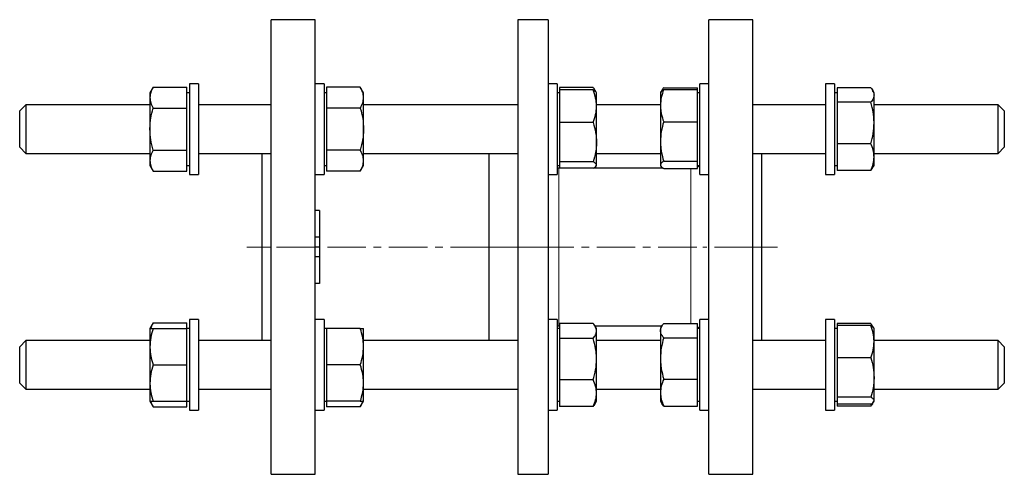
# Model space of a CAD drawing. Header units: millimetres. Extents: x 32 to 568, y 19 to 546.
# Tile 2 of 2: x 243 to 568, y 393 to 543. Entities that reach past the tile are written whole.
import ezdxf

# ---------------------------------------------------------------- set-up
doc = ezdxf.new("R2010")
doc.units = ezdxf.units.MM
doc.linetypes.add('CENTERX2', pattern=[20.32, 12.7, -2.54, 2.54, -2.54])
doc.layers.add('FORMAT', color=7, linetype='Continuous')

msp = doc.modelspace()

# ---------------------------------------------------------------- linework, layer by layer
at = {"color": 7, "linetype": 'Continuous', "lineweight": 25}
for p, q in [((340.78, 543.19), (326.28, 543.19)), ((326.28, 393.19), (326.28, 543.19)), ((340.78, 393.19), (340.78, 543.19)), ((417.68, 543.19), (407.68, 543.19)), ((407.68, 543.19), (407.68, 393.19)), ((417.68, 543.19), (417.68, 393.19)), ((485.28, 543.19), (470.78, 543.19)), ((470.78, 468.19), (470.78, 543.19)), ((485.28, 468.19), (485.28, 543.19)), ((287.35, 520.94), (286.28, 519.08)), ((287.35, 520.94), (298.48, 520.94)), ((298.48, 517.48), (298.48, 520.94)), ((302.28, 522.08), (299.28, 522.08)), ((299.28, 522.08), (299.28, 507.08)), ((302.28, 522.08), (302.28, 507.08)), ((343.78, 522.08), (340.78, 522.08)), ((343.78, 522.08), (343.78, 507.08)), ((344.58, 520.94), (344.58, 517.48)), ((355.71, 520.94), (344.58, 520.94)), ((356.78, 519.08), (355.71, 520.94)), ((420.68, 522.08), (417.68, 522.08)), ((420.68, 522.08), (420.68, 507.08)), ((421.48, 520.77), (421.48, 520.01)), ((432.61, 520.77), (421.48, 520.77)), ((421.48, 520.01), (421.48, 514.62)), ((432.61, 520.01), (421.48, 520.01)), ((455.85, 520.72), (466.98, 520.72)), ((455.85, 520.12), (466.98, 520.12)), ((466.98, 520.12), (466.98, 520.72)), ((466.98, 514.83), (466.98, 520.12)), ((470.78, 522.08), (467.78, 522.08)), ((467.78, 492.08), (467.78, 522.08)), ((512.28, 522.08), (509.28, 522.08)), ((509.28, 522.08), (509.28, 507.08)), ((512.28, 522.08), (512.28, 507.08)), ((513.08, 520.74), (513.08, 518.34)), ((524.21, 520.74), (513.08, 520.74)), ((286.28, 519.08), (286.28, 517.48)), ((286.28, 517.48), (286.28, 507.08)), ((299.28, 519.08), (298.48, 519.08)), ((298.48, 514.01), (298.48, 517.48)), ((344.58, 519.08), (343.78, 519.08)), ((344.58, 517.48), (344.58, 514.01)), ((356.78, 517.48), (356.78, 519.08)), ((356.78, 507.08), (356.78, 517.48)), ((421.48, 519.08), (420.68, 519.08)), ((433.6, 519.23), (433.18, 519.95)), ((433.68, 519.08), (433.6, 519.23)), ((433.68, 514.62), (433.68, 519.08)), ((454.9, 519.28), (454.78, 519.08)), ((454.78, 519.08), (454.78, 514.83)), ((455.22, 519.84), (454.9, 519.28)), ((467.78, 519.08), (466.98, 519.08)), ((513.08, 519.08), (512.28, 519.08)), ((513.08, 518.34), (513.08, 515.94)), ((525.28, 519.08), (524.82, 519.88)), ((525.28, 518.34), (525.28, 519.08)), ((525.28, 509.11), (525.28, 518.34)), ((245.28, 515.08), (243.28, 513.08)), ((286.28, 515.08), (245.28, 515.08)), ((245.28, 515.08), (245.28, 506.11)), ((287.35, 514.01), (298.48, 514.01)), ((298.48, 507.08), (298.48, 514.01)), ((326.28, 515.08), (302.28, 515.08)), ((355.71, 514.01), (344.58, 514.01)), ((344.58, 514.01), (344.58, 507.08)), ((407.68, 515.08), (356.78, 515.08)), ((421.48, 514.62), (421.48, 509.22)), ((454.78, 515.08), (433.68, 515.08)), ((433.68, 502.76), (433.68, 514.62)), ((454.78, 514.83), (454.78, 503.02)), ((466.98, 509.54), (466.98, 514.83)), ((509.28, 515.08), (485.28, 515.08)), ((513.08, 515.94), (513.08, 509.11)), ((524.21, 515.94), (513.08, 515.94)), ((566.28, 515.08), (525.28, 515.08)), ((568.28, 513.08), (566.28, 515.08)), ((566.28, 506.11), (566.28, 515.08)), ((243.28, 506.35), (243.28, 513.08)), ((568.28, 513.08), (568.28, 506.35)), ((286.28, 507.08), (286.28, 496.69)), ((298.48, 500.15), (298.48, 507.08)), ((299.28, 507.08), (299.28, 492.08)), ((302.28, 507.08), (302.28, 492.08)), ((343.78, 507.08), (343.78, 492.08)), ((344.58, 507.08), (344.58, 500.15)), ((356.78, 496.69), (356.78, 507.08)), ((420.68, 507.08), (420.68, 492.08)), ((421.48, 509.22), (421.48, 502.76)), ((432.61, 509.22), (421.48, 509.22)), ((455.85, 509.54), (466.98, 509.54)), ((466.98, 503.02), (466.98, 509.54)), ((509.28, 507.08), (509.28, 492.08)), ((512.28, 507.08), (512.28, 492.08)), ((513.08, 509.11), (513.08, 502.28)), ((525.28, 497.85), (525.28, 509.11)), ((243.28, 501.08), (243.28, 506.35)), ((245.28, 506.11), (245.28, 499.08)), ((566.28, 499.08), (566.28, 506.11)), ((568.28, 506.35), (568.28, 501.08)), ((243.28, 501.08), (245.28, 499.08)), ((421.48, 502.76), (421.48, 496.3)), ((433.68, 495.23), (433.68, 502.76)), ((454.78, 503.02), (454.78, 495.27)), ((466.98, 496.5), (466.98, 503.02)), ((524.21, 502.28), (513.08, 502.28)), ((513.08, 502.28), (513.08, 497.85)), ((566.28, 499.08), (568.28, 501.08)), ((245.28, 499.08), (286.28, 499.08)), ((287.35, 500.15), (298.48, 500.15)), ((298.48, 496.69), (298.48, 500.15)), ((302.28, 499.08), (326.28, 499.08)), ((323.28, 437.3), (323.28, 499.08)), ((355.71, 500.15), (344.58, 500.15)), ((344.58, 500.15), (344.58, 496.69)), ((356.78, 499.08), (407.68, 499.08)), ((398.18, 499.08), (398.18, 437.3)), ((433.68, 499.08), (454.78, 499.08)), ((485.28, 499.08), (509.28, 499.08)), ((488.28, 468.19), (488.28, 499.08)), ((513.08, 497.85), (513.08, 493.43)), ((525.28, 499.08), (566.28, 499.08)), ((525.28, 495.08), (525.28, 497.85)), ((286.28, 496.69), (286.28, 495.08)), ((286.28, 495.08), (287.35, 493.23)), ((298.48, 493.23), (298.48, 496.69)), ((298.48, 495.08), (299.28, 495.08)), ((343.78, 495.08), (344.58, 495.08)), ((344.58, 496.69), (344.58, 493.23)), ((355.71, 493.23), (356.78, 495.08)), ((356.78, 495.08), (356.78, 496.69)), ((420.68, 495.08), (421.48, 495.08)), ((421.28, 494.19), (420.68, 494.19)), ((421.48, 494.19), (421.28, 494.19)), ((432.61, 496.3), (421.48, 496.3)), ((421.48, 496.3), (421.48, 495.23)), ((421.48, 495.23), (421.48, 494.16)), ((432.61, 494.16), (421.48, 494.16)), ((455.63, 494.19), (432.67, 494.19)), ((432.95, 494.19), (433.03, 494.41)), ((433.18, 494.22), (433.16, 494.19)), ((433.18, 494.22), (433.58, 494.9)), ((433.6, 494.93), (433.68, 495.08)), ((433.68, 495.08), (433.68, 495.23)), ((454.78, 495.27), (454.78, 495.08)), ((454.78, 495.08), (454.9, 494.89)), ((454.92, 494.84), (455.22, 494.33)), ((455.52, 494.27), (455.54, 494.19)), ((455.85, 496.5), (466.98, 496.5)), ((455.85, 494.04), (466.98, 494.04)), ((466.98, 495.27), (466.98, 496.5)), ((466.98, 494.04), (466.98, 495.27)), ((466.98, 495.08), (467.78, 495.08)), ((512.28, 495.08), (513.08, 495.08)), ((524.82, 494.29), (525.28, 495.08)), ((287.35, 493.23), (298.48, 493.23)), ((299.28, 492.08), (302.28, 492.08)), ((340.78, 492.08), (343.78, 492.08)), ((355.71, 493.23), (344.58, 493.23)), ((417.68, 492.08), (420.68, 492.08)), ((467.78, 492.08), (470.78, 492.08)), ((509.28, 492.08), (512.28, 492.08)), ((524.21, 493.43), (513.08, 493.43)), ((342.28, 480.19), (340.78, 480.19)), ((342.28, 480.19), (342.28, 471.45)), ((342.28, 471.45), (340.78, 471.45)), ((342.28, 471.45), (342.28, 468.19)), ((342.28, 468.19), (340.78, 468.19)), ((342.28, 468.19), (342.28, 464.93)), ((470.78, 393.19), (470.78, 468.19)), ((485.28, 393.19), (485.28, 468.19)), ((488.28, 437.3), (488.28, 468.19)), ((342.28, 464.93), (340.78, 464.93)), ((342.28, 464.93), (342.28, 456.19)), ((342.28, 456.19), (340.78, 456.19)), ((287.35, 443.16), (286.28, 441.3)), ((287.35, 443.16), (298.48, 443.16)), ((298.48, 441.3), (298.48, 443.16)), ((302.28, 444.3), (299.28, 444.3)), ((299.28, 444.3), (299.28, 414.3)), ((302.28, 444.3), (302.28, 414.3)), ((343.78, 444.3), (340.78, 444.3)), ((343.78, 444.3), (343.78, 414.3)), ((420.68, 444.3), (417.68, 444.3)), ((420.68, 444.3), (420.68, 414.3)), ((420.68, 442.19), (421.28, 442.19)), ((421.28, 442.19), (421.48, 442.19)), ((421.48, 442.99), (421.48, 440.5)), ((432.61, 442.99), (421.48, 442.99)), ((433.16, 442.19), (455.3, 442.19)), ((433.68, 441.3), (433.18, 442.17)), ((455.22, 442.05), (454.78, 441.3)), ((455.85, 442.94), (466.98, 442.94)), ((466.98, 440.59), (466.98, 442.94)), ((470.78, 444.3), (467.78, 444.3)), ((467.78, 414.3), (467.78, 444.3)), ((512.28, 444.3), (509.28, 444.3)), ((509.28, 444.3), (509.28, 414.3)), ((512.28, 444.3), (512.28, 414.3)), ((513.08, 442.96), (513.08, 442.3)), ((524.21, 442.96), (513.08, 442.96)), ((513.08, 442.3), (513.08, 436.97)), ((524.21, 442.3), (513.08, 442.3)), ((525.18, 441.48), (524.82, 442.09)), ((286.28, 441.3), (286.28, 435.3)), ((287.35, 441.3), (298.48, 441.3)), ((299.28, 441.3), (298.48, 441.3)), ((298.48, 435.3), (298.48, 441.3)), ((344.58, 441.3), (343.78, 441.3)), ((344.58, 441.3), (344.58, 435.3)), ((355.71, 441.3), (344.58, 441.3)), ((356.78, 435.3), (356.78, 441.3)), ((421.48, 441.3), (420.68, 441.3)), ((421.48, 440.5), (421.48, 438)), ((433.68, 440.5), (433.68, 441.3)), ((433.68, 431.15), (433.68, 440.5)), ((454.78, 441.3), (454.78, 440.59)), ((454.78, 440.59), (454.78, 431.43)), ((467.78, 441.3), (466.98, 441.3)), ((466.98, 438.25), (466.98, 440.59)), ((513.08, 441.3), (512.28, 441.3)), ((525.28, 441.3), (525.18, 441.48)), ((525.28, 436.97), (525.28, 441.3)), ((245.28, 437.3), (243.28, 435.3)), ((286.28, 437.3), (245.28, 437.3)), ((245.28, 437.3), (245.28, 421.3)), ((326.28, 437.3), (302.28, 437.3)), ((407.68, 437.3), (356.78, 437.3)), ((421.48, 438), (421.48, 431.15)), ((432.61, 438), (421.48, 438)), ((454.78, 437.3), (433.68, 437.3)), ((455.85, 438.25), (466.98, 438.25)), ((466.98, 431.43), (466.98, 438.25)), ((509.28, 437.3), (485.28, 437.3)), ((513.08, 436.97), (513.08, 431.64)), ((566.28, 437.3), (525.28, 437.3)), ((525.28, 425.14), (525.28, 436.97)), ((568.28, 435.3), (566.28, 437.3)), ((566.28, 421.3), (566.28, 437.3)), ((243.28, 423.3), (243.28, 435.3)), ((286.28, 435.3), (286.28, 423.3)), ((298.48, 429.3), (298.48, 435.3)), ((344.58, 435.3), (344.58, 429.3)), ((356.78, 423.3), (356.78, 435.3)), ((568.28, 435.3), (568.28, 423.3)), ((287.35, 429.3), (298.48, 429.3)), ((298.48, 423.3), (298.48, 429.3)), ((344.58, 429.3), (344.58, 423.3)), ((355.71, 429.3), (344.58, 429.3)), ((421.48, 431.15), (421.48, 424.31)), ((433.68, 419.96), (433.68, 431.15)), ((454.78, 431.43), (454.78, 420.14)), ((466.98, 424.61), (466.98, 431.43)), ((513.08, 431.64), (513.08, 425.14)), ((524.21, 431.64), (513.08, 431.64)), ((243.28, 423.3), (245.28, 421.3)), ((286.28, 423.3), (286.28, 417.3)), ((298.48, 417.3), (298.48, 423.3)), ((344.58, 423.3), (344.58, 417.3)), ((356.78, 417.3), (356.78, 423.3)), ((432.61, 424.31), (421.48, 424.31)), ((421.48, 424.31), (421.48, 419.96)), ((455.85, 424.61), (466.98, 424.61)), ((466.98, 420.14), (466.98, 424.61)), ((513.08, 425.14), (513.08, 418.65)), ((525.28, 417.47), (525.28, 425.14)), ((566.28, 421.3), (568.28, 423.3)), ((245.28, 421.3), (286.28, 421.3)), ((302.28, 421.3), (326.28, 421.3)), ((356.78, 421.3), (407.68, 421.3)), ((421.48, 419.96), (421.48, 415.61)), ((433.68, 421.3), (454.78, 421.3)), ((433.68, 417.3), (433.68, 419.96)), ((454.78, 420.14), (454.78, 417.3)), ((466.98, 415.66), (466.98, 420.14)), ((485.28, 421.3), (509.28, 421.3)), ((525.28, 421.3), (566.28, 421.3)), ((286.28, 417.3), (287.35, 415.44)), ((287.35, 417.3), (298.48, 417.3)), ((298.48, 417.3), (299.28, 417.3)), ((298.48, 415.44), (298.48, 417.3)), ((343.78, 417.3), (344.58, 417.3)), ((355.71, 417.3), (344.58, 417.3)), ((344.58, 417.3), (344.58, 415.44)), ((355.71, 415.44), (356.78, 417.3)), ((420.68, 417.3), (421.48, 417.3)), ((433.18, 416.44), (433.68, 417.3)), ((454.78, 417.3), (455.22, 416.55)), ((466.98, 417.3), (467.78, 417.3)), ((512.28, 417.3), (513.08, 417.3)), ((524.21, 418.65), (513.08, 418.65)), ((513.08, 418.65), (513.08, 417.47)), ((513.08, 417.47), (513.08, 416.3)), ((524.21, 416.3), (513.08, 416.3)), ((513.08, 416.3), (513.08, 415.64)), ((524.82, 416.51), (525.16, 417.1)), ((525.18, 417.12), (525.28, 417.3)), ((525.28, 417.3), (525.28, 417.47)), ((287.35, 415.44), (298.48, 415.44)), ((299.28, 414.3), (302.28, 414.3)), ((340.78, 414.3), (343.78, 414.3)), ((355.71, 415.44), (344.58, 415.44)), ((417.68, 414.3), (420.68, 414.3)), ((432.61, 415.61), (421.48, 415.61)), ((455.85, 415.66), (466.98, 415.66)), ((467.78, 414.3), (470.78, 414.3)), ((509.28, 414.3), (512.28, 414.3)), ((524.21, 415.64), (513.08, 415.64)), ((326.28, 393.19), (340.78, 393.19)), ((407.68, 393.19), (417.68, 393.19)), ((470.78, 393.19), (485.28, 393.19))]:
    msp.add_line(p, q, dxfattribs=at)
at = {"color": 8, "linetype": 'Continuous', "lineweight": 18}
for p, q in [((421.28, 442.19), (421.28, 494.19)), ((464.78, 442.94), (464.78, 494.04))]:
    msp.add_line(p, q, dxfattribs=at)
at = {"color": 7, "linetype": 'Continuous', "lineweight": 25}
for centre, start, end in [((464.78, 500.19), 291.5102, 300), ((464.78, 436.19), 60, 68.4898)]:
    msp.add_arc(centre, 6, start, end, dxfattribs=at)
for points, knots in [([(287.35, 520.94), (287.03, 520.37), (286.76, 519.8), (286.38, 518.65), (286.28, 518.07), (286.28, 517.48)], [0, 0, 0, 0, 0.5, 0.5, 1, 1, 1, 1]), ([(356.78, 517.48), (356.78, 517.77), (356.76, 518.06), (356.66, 518.65), (356.59, 518.94), (356.31, 519.8), (356.04, 520.37), (355.71, 520.94)], [0, 0, 0, 0, 0.25, 0.25, 0.5, 0.5, 1, 1, 1, 1]), ([(433.44, 519.43), (433.43, 519.46), (433.37, 519.6), (433.25, 519.83), (433.07, 520.15), (432.86, 520.46), (432.69, 520.67), (432.61, 520.77)], [0, 0, 0, 0, 0.067782, 0.297235, 0.526632, 0.763219, 1, 1, 1, 1]), ([(433.68, 514.62), (433.68, 515.07), (433.66, 515.53), (433.56, 516.44), (433.49, 516.89), (433.21, 518.24), (432.94, 519.13), (432.61, 520.01)], [0, 0, 0, 0, 0.25, 0.25, 0.5, 0.5, 1, 1, 1, 1]), ([(432.61, 520.01), (432.72, 519.95), (432.92, 519.84), (433.18, 519.66), (433.4, 519.48), (433.54, 519.34), (433.58, 519.25), (433.59, 519.23)], [0, 0, 0, 0, 0.225251, 0.450566, 0.675763, 0.905214, 1, 1, 1, 1]), ([(455.85, 520.12), (455.53, 519.26), (455.26, 518.39), (454.88, 516.62), (454.78, 515.73), (454.78, 514.83)], [0, 0, 0, 0, 0.5, 0.5, 1, 1, 1, 1]), ([(454.9, 519.28), (454.92, 519.31), (454.96, 519.4), (455.1, 519.55), (455.31, 519.74), (455.56, 519.93), (455.76, 520.06), (455.85, 520.12)], [0, 0, 0, 0, 0.099695, 0.321726, 0.547768, 0.773913, 1, 1, 1, 1]), ([(455.85, 520.72), (455.77, 520.62), (455.61, 520.42), (455.4, 520.13), (455.22, 519.84), (455.09, 519.62), (455.04, 519.49), (455.03, 519.46)], [0, 0, 0, 0, 0.236264, 0.472708, 0.698871, 0.925088, 1, 1, 1, 1]), ([(524.21, 520.74), (524.54, 520.35), (524.81, 519.95), (525.18, 519.15), (525.28, 518.75), (525.28, 518.34)], [0, 0, 0, 0, 0.5, 0.5, 1, 1, 1, 1]), ([(286.28, 517.48), (286.28, 517.18), (286.31, 516.89), (286.41, 516.3), (286.48, 516.01), (286.76, 515.15), (287.03, 514.58), (287.35, 514.01)], [0, 0, 0, 0, 0.25, 0.25, 0.5, 0.5, 1, 1, 1, 1]), ([(355.71, 514.01), (356.04, 514.58), (356.31, 515.15), (356.68, 516.3), (356.78, 516.89), (356.78, 517.48)], [0, 0, 0, 0, 0.5, 0.5, 1, 1, 1, 1]), ([(525.28, 518.34), (525.28, 518.14), (525.26, 517.93), (525.16, 517.53), (525.08, 517.32), (524.8, 516.72), (524.53, 516.33), (524.21, 515.94)], [0, 0, 0, 0, 0.25, 0.25, 0.5, 0.5, 1, 1, 1, 1]), ([(286.28, 507.08), (286.28, 507.67), (286.31, 508.26), (286.41, 509.44), (286.48, 510.02), (286.76, 511.76), (287.03, 512.89), (287.35, 514.01)], [0, 0, 0, 0, 0.25, 0.25, 0.5, 0.5, 1, 1, 1, 1]), ([(355.71, 514.01), (356.04, 512.88), (356.31, 511.73), (356.68, 509.42), (356.78, 508.25), (356.78, 507.08)], [0, 0, 0, 0, 0.5, 0.5, 1, 1, 1, 1]), ([(432.61, 509.22), (432.94, 510.1), (433.21, 510.99), (433.58, 512.79), (433.68, 513.7), (433.68, 514.62)], [0, 0, 0, 0, 0.5, 0.5, 1, 1, 1, 1]), ([(454.78, 514.83), (454.78, 514.38), (454.81, 513.93), (454.91, 513.04), (454.98, 512.6), (455.26, 511.28), (455.53, 510.41), (455.85, 509.54)], [0, 0, 0, 0, 0.25, 0.25, 0.5, 0.5, 1, 1, 1, 1]), ([(525.28, 509.11), (525.28, 509.69), (525.26, 510.27), (525.16, 511.43), (525.09, 512), (524.81, 513.7), (524.54, 514.83), (524.21, 515.94)], [0, 0, 0, 0, 0.25, 0.25, 0.5, 0.5, 1, 1, 1, 1]), ([(287.35, 500.15), (287.03, 501.28), (286.76, 502.44), (286.38, 504.75), (286.28, 505.91), (286.28, 507.08)], [0, 0, 0, 0, 0.5, 0.5, 1, 1, 1, 1]), ([(356.78, 507.08), (356.78, 506.5), (356.76, 505.91), (356.66, 504.73), (356.58, 504.15), (356.3, 502.41), (356.03, 501.28), (355.71, 500.15)], [0, 0, 0, 0, 0.25, 0.25, 0.5, 0.5, 1, 1, 1, 1]), ([(432.61, 509.22), (432.94, 508.17), (433.21, 507.09), (433.58, 504.94), (433.68, 503.85), (433.68, 502.76)], [0, 0, 0, 0, 0.5, 0.5, 1, 1, 1, 1]), ([(455.85, 509.54), (455.53, 508.48), (455.26, 507.4), (454.88, 505.22), (454.78, 504.12), (454.78, 503.02)], [0, 0, 0, 0, 0.5, 0.5, 1, 1, 1, 1]), ([(524.21, 502.28), (524.54, 503.4), (524.81, 504.53), (525.18, 506.8), (525.28, 507.95), (525.28, 509.11)], [0, 0, 0, 0, 0.5, 0.5, 1, 1, 1, 1]), ([(433.68, 502.76), (433.68, 502.21), (433.66, 501.66), (433.56, 500.56), (433.49, 500.02), (433.2, 498.4), (432.94, 497.34), (432.61, 496.3)], [0, 0, 0, 0, 0.25, 0.25, 0.5, 0.5, 1, 1, 1, 1]), ([(454.78, 503.02), (454.78, 502.47), (454.81, 501.92), (454.91, 500.81), (454.98, 500.26), (455.26, 498.63), (455.53, 497.56), (455.85, 496.5)], [0, 0, 0, 0, 0.25, 0.25, 0.5, 0.5, 1, 1, 1, 1]), ([(525.28, 497.85), (525.28, 498.23), (525.26, 498.61), (525.16, 499.36), (525.09, 499.73), (524.81, 500.83), (524.54, 501.56), (524.21, 502.28)], [0, 0, 0, 0, 0.25, 0.25, 0.5, 0.5, 1, 1, 1, 1]), ([(287.35, 500.15), (287.03, 499.59), (286.76, 499.02), (286.38, 497.86), (286.28, 497.28), (286.28, 496.69)], [0, 0, 0, 0, 0.5, 0.5, 1, 1, 1, 1]), ([(356.78, 496.69), (356.78, 496.98), (356.76, 497.28), (356.66, 497.86), (356.59, 498.15), (356.31, 499.02), (356.04, 499.59), (355.71, 500.15)], [0, 0, 0, 0, 0.25, 0.25, 0.5, 0.5, 1, 1, 1, 1]), ([(524.21, 493.43), (524.54, 494.15), (524.81, 494.88), (525.18, 496.36), (525.28, 497.1), (525.28, 497.85)], [0, 0, 0, 0, 0.5, 0.5, 1, 1, 1, 1]), ([(286.28, 496.69), (286.28, 496.4), (286.31, 496.1), (286.41, 495.52), (286.48, 495.23), (286.76, 494.36), (287.03, 493.79), (287.35, 493.23)], [0, 0, 0, 0, 0.25, 0.25, 0.5, 0.5, 1, 1, 1, 1]), ([(355.71, 493.23), (356.04, 493.79), (356.31, 494.36), (356.68, 495.52), (356.78, 496.1), (356.78, 496.69)], [0, 0, 0, 0, 0.5, 0.5, 1, 1, 1, 1]), ([(433.68, 495.23), (433.68, 495.32), (433.66, 495.41), (433.56, 495.59), (433.49, 495.68), (433.21, 495.95), (432.94, 496.12), (432.61, 496.3)], [0, 0, 0, 0, 0.25, 0.25, 0.5, 0.5, 1, 1, 1, 1]), ([(432.61, 494.16), (432.94, 494.33), (433.21, 494.51), (433.58, 494.86), (433.68, 495.04), (433.68, 495.23)], [0, 0, 0, 0, 0.5, 0.5, 1, 1, 1, 1]), ([(455.85, 496.5), (455.53, 496.3), (455.26, 496.1), (454.88, 495.69), (454.78, 495.48), (454.78, 495.27)], [0, 0, 0, 0, 0.5, 0.5, 1, 1, 1, 1]), ([(454.78, 495.27), (454.78, 495.17), (454.81, 495.06), (454.91, 494.86), (454.98, 494.75), (455.26, 494.45), (455.53, 494.24), (455.85, 494.04)], [0, 0, 0, 0, 0.25, 0.25, 0.5, 0.5, 1, 1, 1, 1]), ([(455.3, 494.19), (455.28, 494.22), (455.25, 494.27), (455.23, 494.32), (455.22, 494.33)], [0, 0, 0, 0, 0.693227, 1, 1, 1, 1]), ([(524.82, 494.29), (524.74, 494.15), (524.56, 493.86), (524.33, 493.57), (524.21, 493.43)], [0, 0, 0, 0, 0.497432, 1, 1, 1, 1]), ([(287.35, 443.16), (287.25, 442.97), (287.04, 442.6), (286.78, 442.03), (286.61, 441.6), (286.55, 441.35), (286.53, 441.3)], [0, 0, 0, 0, 0.30517, 0.610427, 0.915525, 1, 1, 1, 1]), ([(433.68, 440.5), (433.68, 440.71), (433.66, 440.92), (433.56, 441.34), (433.49, 441.55), (433.2, 442.18), (432.94, 442.59), (432.61, 442.99)], [0, 0, 0, 0, 0.25, 0.25, 0.5, 0.5, 1, 1, 1, 1]), ([(454.78, 440.59), (454.78, 440.79), (454.81, 440.99), (454.91, 441.39), (454.98, 441.59), (455.26, 442.17), (455.53, 442.56), (455.85, 442.94)], [0, 0, 0, 0, 0.25, 0.25, 0.5, 0.5, 1, 1, 1, 1]), ([(525.04, 441.67), (525.02, 441.71), (524.96, 441.85), (524.8, 442.14), (524.56, 442.53), (524.33, 442.81), (524.21, 442.96)], [0, 0, 0, 0, 0.100298, 0.323565, 0.661767, 1, 1, 1, 1]), ([(525.28, 436.97), (525.28, 437.42), (525.26, 437.88), (525.16, 438.78), (525.09, 439.22), (524.81, 440.55), (524.54, 441.43), (524.21, 442.3)], [0, 0, 0, 0, 0.25, 0.25, 0.5, 0.5, 1, 1, 1, 1]), ([(524.21, 442.3), (524.31, 442.24), (524.52, 442.11), (524.78, 441.92), (525, 441.72), (525.13, 441.58), (525.17, 441.49), (525.17, 441.48)], [0, 0, 0, 0, 0.23361, 0.467286, 0.70084, 0.938805, 1, 1, 1, 1]), ([(287.35, 441.3), (287.03, 440.32), (286.76, 439.33), (286.38, 437.33), (286.28, 436.32), (286.28, 435.3)], [0, 0, 0, 0, 0.5, 0.5, 1, 1, 1, 1]), ([(286.28, 441.3), (286.28, 441.3), (286.31, 441.3), (286.41, 441.3), (286.48, 441.3), (286.76, 441.3), (287.03, 441.3), (287.35, 441.3)], [0, 0, 0, 0, 0.25, 0.25, 0.5, 0.5, 1, 1, 1, 1]), ([(356.78, 435.3), (356.78, 435.81), (356.76, 436.32), (356.66, 437.33), (356.59, 437.84), (356.31, 439.33), (356.04, 440.32), (355.71, 441.3)], [0, 0, 0, 0, 0.25, 0.25, 0.5, 0.5, 1, 1, 1, 1]), ([(355.71, 441.3), (356.04, 441.3), (356.31, 441.3), (356.68, 441.3), (356.78, 441.3), (356.78, 441.3)], [0, 0, 0, 0, 0.5, 0.5, 1, 1, 1, 1]), ([(432.61, 438), (432.94, 438.4), (433.21, 438.82), (433.58, 439.65), (433.68, 440.07), (433.68, 440.5)], [0, 0, 0, 0, 0.5, 0.5, 1, 1, 1, 1]), ([(455.85, 438.25), (455.53, 438.63), (455.26, 439.02), (454.88, 439.8), (454.78, 440.2), (454.78, 440.59)], [0, 0, 0, 0, 0.5, 0.5, 1, 1, 1, 1]), ([(433.68, 431.15), (433.68, 431.73), (433.66, 432.32), (433.56, 433.47), (433.49, 434.05), (433.21, 435.76), (432.94, 436.88), (432.61, 438)], [0, 0, 0, 0, 0.25, 0.25, 0.5, 0.5, 1, 1, 1, 1]), ([(455.85, 438.25), (455.53, 437.13), (455.26, 436.01), (454.88, 433.74), (454.78, 432.59), (454.78, 431.43)], [0, 0, 0, 0, 0.5, 0.5, 1, 1, 1, 1]), ([(524.21, 431.64), (524.54, 432.52), (524.81, 433.39), (525.18, 435.17), (525.28, 436.06), (525.28, 436.97)], [0, 0, 0, 0, 0.5, 0.5, 1, 1, 1, 1]), ([(286.28, 435.3), (286.28, 434.79), (286.31, 434.28), (286.41, 433.27), (286.48, 432.77), (286.76, 431.27), (287.03, 430.28), (287.35, 429.3)], [0, 0, 0, 0, 0.25, 0.25, 0.5, 0.5, 1, 1, 1, 1]), ([(355.71, 429.3), (356.04, 430.28), (356.31, 431.27), (356.68, 433.27), (356.78, 434.28), (356.78, 435.3)], [0, 0, 0, 0, 0.5, 0.5, 1, 1, 1, 1]), ([(287.35, 429.3), (287.03, 428.32), (286.76, 427.33), (286.38, 425.33), (286.28, 424.32), (286.28, 423.3)], [0, 0, 0, 0, 0.5, 0.5, 1, 1, 1, 1]), ([(356.78, 423.3), (356.78, 423.81), (356.76, 424.32), (356.66, 425.33), (356.59, 425.84), (356.31, 427.33), (356.04, 428.32), (355.71, 429.3)], [0, 0, 0, 0, 0.25, 0.25, 0.5, 0.5, 1, 1, 1, 1]), ([(432.61, 424.31), (432.94, 425.43), (433.21, 426.56), (433.58, 428.84), (433.68, 429.99), (433.68, 431.15)], [0, 0, 0, 0, 0.5, 0.5, 1, 1, 1, 1]), ([(454.78, 431.43), (454.78, 430.85), (454.81, 430.27), (454.91, 429.12), (454.98, 428.55), (455.26, 426.85), (455.53, 425.73), (455.85, 424.61)], [0, 0, 0, 0, 0.25, 0.25, 0.5, 0.5, 1, 1, 1, 1]), ([(524.21, 431.64), (524.54, 430.59), (524.81, 429.5), (525.18, 427.33), (525.28, 426.24), (525.28, 425.14)], [0, 0, 0, 0, 0.5, 0.5, 1, 1, 1, 1]), ([(286.28, 423.3), (286.28, 422.79), (286.31, 422.28), (286.41, 421.27), (286.48, 420.77), (286.76, 419.27), (287.03, 418.28), (287.35, 417.3)], [0, 0, 0, 0, 0.25, 0.25, 0.5, 0.5, 1, 1, 1, 1]), ([(355.71, 417.3), (356.04, 418.28), (356.31, 419.27), (356.68, 421.27), (356.78, 422.28), (356.78, 423.3)], [0, 0, 0, 0, 0.5, 0.5, 1, 1, 1, 1]), ([(433.68, 419.96), (433.68, 420.33), (433.66, 420.7), (433.56, 421.43), (433.49, 421.8), (433.21, 422.88), (432.94, 423.6), (432.61, 424.31)], [0, 0, 0, 0, 0.25, 0.25, 0.5, 0.5, 1, 1, 1, 1]), ([(455.85, 424.61), (455.53, 423.88), (455.26, 423.14), (454.88, 421.65), (454.78, 420.9), (454.78, 420.14)], [0, 0, 0, 0, 0.5, 0.5, 1, 1, 1, 1]), ([(525.28, 425.14), (525.28, 424.6), (525.26, 424.04), (525.16, 422.94), (525.08, 422.39), (524.8, 420.76), (524.53, 419.7), (524.21, 418.65)], [0, 0, 0, 0, 0.25, 0.25, 0.5, 0.5, 1, 1, 1, 1]), ([(432.61, 415.61), (432.94, 416.32), (433.21, 417.04), (433.58, 418.49), (433.68, 419.22), (433.68, 419.96)], [0, 0, 0, 0, 0.5, 0.5, 1, 1, 1, 1]), ([(454.78, 420.14), (454.78, 419.76), (454.81, 419.38), (454.91, 418.62), (454.98, 418.25), (455.26, 417.13), (455.53, 416.39), (455.85, 415.66)], [0, 0, 0, 0, 0.25, 0.25, 0.5, 0.5, 1, 1, 1, 1]), ([(286.28, 417.3), (286.28, 417.3), (286.31, 417.3), (286.41, 417.3), (286.48, 417.3), (286.76, 417.3), (287.03, 417.3), (287.35, 417.3)], [0, 0, 0, 0, 0.25, 0.25, 0.5, 0.5, 1, 1, 1, 1]), ([(286.53, 417.3), (286.56, 417.22), (286.63, 416.95), (286.81, 416.51), (287.06, 415.97), (287.25, 415.62), (287.35, 415.44)], [0, 0, 0, 0, 0.132852, 0.421839, 0.710956, 1, 1, 1, 1]), ([(355.71, 417.3), (356.04, 417.3), (356.31, 417.3), (356.68, 417.3), (356.78, 417.3), (356.78, 417.3)], [0, 0, 0, 0, 0.5, 0.5, 1, 1, 1, 1]), ([(355.71, 415.44), (355.81, 415.63), (356.02, 416), (356.28, 416.57), (356.45, 417), (356.52, 417.25), (356.53, 417.3)], [0, 0, 0, 0, 0.3051705, 0.6104273, 0.9155251, 1, 1, 1, 1]), ([(433.18, 416.44), (433.14, 416.37), (433.05, 416.2), (432.86, 415.92), (432.69, 415.72), (432.61, 415.61)], [0, 0, 0, 0, 0.234564, 0.617125, 1, 1, 1, 1]), ([(455.85, 415.66), (455.77, 415.76), (455.61, 415.96), (455.4, 416.25), (455.27, 416.45), (455.22, 416.55), (455.22, 416.55)], [0, 0, 0, 0, 0.335997, 0.67225, 0.993882, 1, 1, 1, 1]), ([(525.28, 417.47), (525.28, 417.57), (525.26, 417.67), (525.16, 417.87), (525.09, 417.97), (524.81, 418.26), (524.54, 418.45), (524.21, 418.65)], [0, 0, 0, 0, 0.25, 0.25, 0.5, 0.5, 1, 1, 1, 1]), ([(524.21, 416.3), (524.54, 416.49), (524.81, 416.69), (525.18, 417.08), (525.28, 417.27), (525.28, 417.47)], [0, 0, 0, 0, 0.5, 0.5, 1, 1, 1, 1]), ([(524.21, 415.64), (524.32, 415.88), (524.45, 416.18), (524.56, 416.48), (524.58, 416.54)], [0, 0, 0, 0, 0.80223, 1, 1, 1, 1]), ([(524.82, 416.51), (524.77, 416.42), (524.66, 416.23), (524.45, 415.95), (524.29, 415.74), (524.21, 415.64)], [0, 0, 0, 0, 0.296779, 0.648246, 1, 1, 1, 1])]:
    msp.add_open_spline(points, degree=3, knots=knots, dxfattribs=at)
at = {"layer": 'FORMAT', "linetype": 'CENTERX2', "lineweight": 18}
for p, q in [((326.28, 468.19), (318.31, 468.19)), ((340.78, 468.19), (326.28, 468.19)), ((398.18, 468.19), (340.78, 468.19)), ((407.68, 468.19), (398.18, 468.19)), ((407.68, 468.19), (417.68, 468.19)), ((421.28, 468.19), (417.68, 468.19)), ((466.78, 468.19), (421.28, 468.19)), ((485.28, 468.19), (468.78, 468.19)), ((485.28, 468.19), (493.4, 468.19))]:
    msp.add_line(p, q, dxfattribs=at)

doc.saveas('drawing.dxf')
